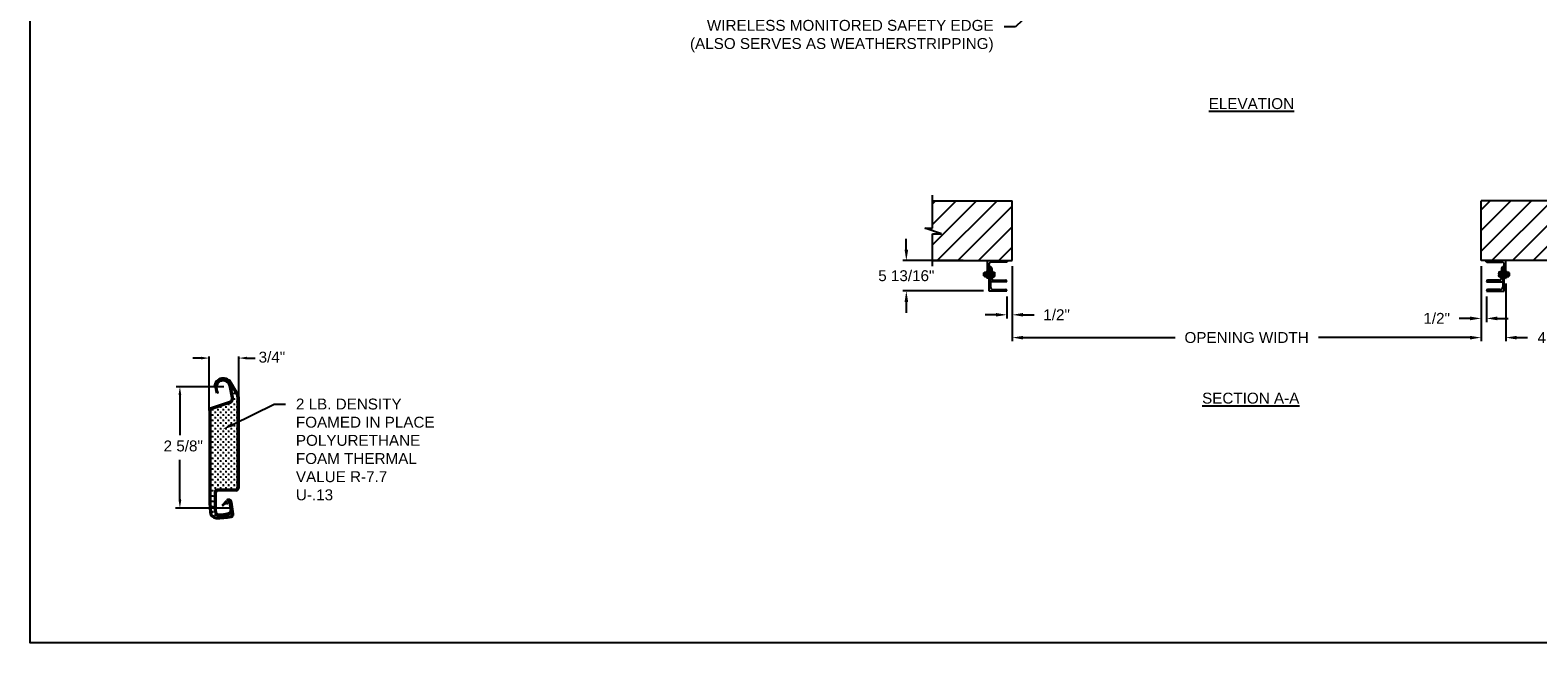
# Model space of a CAD drawing. Header units: inches. Extents: x 170 to 312, y 215 to 248.
# Tile 107 of 256: x 219 to 232, y 215 to 220. Entities that reach past the tile are written whole.
import ezdxf
from ezdxf import colors
from ezdxf.entities.mleader import LeaderData, LeaderLine
from ezdxf.math import Vec2, Vec3

# ---------------------------------------------------------------- set-up
doc = ezdxf.new("R2010")
doc.units = ezdxf.units.IN
doc.header["$LTSCALE"] = 0.25
doc.header["$MEASUREMENT"] = 0
for name, color, linetype in [('ANNOTATIONS', 1, 'Continuous'), ('DETAILS', 4, 'Continuous'), ('MOTOR LH', 7, 'Continuous')]:
    doc.layers.add(name, color=color, linetype=linetype)
doc.styles.add('ARIAL', font='arial.ttf', dxfattribs={"height": 0.09375})
doc.dimstyles.new('STANDARD$0', dxfattribs={"dimtxt": 0.09375, "dimasz": 0.09375, "dimexe": 0.03125, "dimexo": 0.046875, "dimgap": 0.09, "dimtad": 0, "dimtih": 1, "dimtoh": 1, "dimdec": 4, "dimzin": 0, "dimdsep": 46, "dimtxsty": 'ARIAL', "dimcen": 0.09, "dimadec": 0, "dimazin": 0, "dimtfac": 1, "dimtdec": 4, "dimtofl": 0, "dimtmove": 0, "dimatfit": 1, "dimfxl": 1, "dimtolj": 1, "dimtzin": 0, "dimarcsym": 0})
pattern_1 = [(45, (48.19074, -32.78357), (-0.08838835, 0.08838835), [])]

# ---------------------------------------------------------------- blocks, each defined once
blk = doc.blocks.new('*D154')
at = {"layer": 'ANNOTATIONS', "color": 0, "lineweight": -2, "transparency": 16777216}
for p, q in [((226.454, 218.141), (226.454, 218.235)), ((226.944, 218.047), (226.423, 218.047)), ((227.119, 217.786), (226.423, 217.786)), ((226.454, 217.692), (226.454, 217.598))]:
    blk.add_line(p, q, dxfattribs=at)
at = {"layer": 'ANNOTATIONS', "color": 0, "transparency": 16777216}
for points in [[(226.439, 218.141), (226.47, 218.141), (226.454, 218.047)], [(226.439, 217.692), (226.47, 217.692), (226.454, 217.786)]]:
    blk.add_solid(points, dxfattribs=at)
at = {"layer": 'defpoints', "color": 0, "transparency": 16777216}
for p in [(226.991, 218.047), (226.454, 217.786), (227.166, 217.786)]:
    blk.add_point(p, dxfattribs=at)
at = {"layer": 'ANNOTATIONS', "color": 0, "transparency": 16777216, "insert": (226.454, 217.917), "char_height": 0.09375, "attachment_point": 5, "style": 'ARIAL'}
blk.add_mtext('\\A1;5 13/16"', dxfattribs=at)
blk = doc.blocks.new('*D155')
at = {"layer": 'ANNOTATIONS', "color": 0, "lineweight": -2, "transparency": 16777216}
for p, q in [((231.399, 218.001), (231.399, 217.519)), ((231.446, 217.739), (231.446, 217.519)), ((231.305, 217.55), (231.211, 217.55)), ((231.539, 217.55), (231.633, 217.55))]:
    blk.add_line(p, q, dxfattribs=at)
at = {"layer": 'ANNOTATIONS', "color": 0, "transparency": 16777216}
for points in [[(231.305, 217.566), (231.305, 217.534), (231.399, 217.55)], [(231.539, 217.566), (231.539, 217.534), (231.446, 217.55)]]:
    blk.add_solid(points, dxfattribs=at)
at = {"layer": 'defpoints', "color": 0, "transparency": 16777216}
for p in [(231.399, 218.047), (231.446, 217.786), (231.446, 217.55)]:
    blk.add_point(p, dxfattribs=at)
at = {"layer": 'ANNOTATIONS', "color": 0, "transparency": 16777216, "insert": (231.017, 217.55), "char_height": 0.0938, "attachment_point": 5, "style": 'ARIAL'}
blk.add_mtext('\\A1;1/2"', dxfattribs=at)
blk = doc.blocks.new('*D156')
at = {"layer": 'ANNOTATIONS', "color": 0, "lineweight": -2, "transparency": 16777216}
for p, q in [((227.366, 218.001), (227.366, 217.55)), ((227.319, 217.739), (227.319, 217.55)), ((227.225, 217.581), (227.131, 217.581)), ((227.459, 217.581), (227.553, 217.581))]:
    blk.add_line(p, q, dxfattribs=at)
at = {"layer": 'ANNOTATIONS', "color": 0, "transparency": 16777216}
for points in [[(227.225, 217.597), (227.225, 217.566), (227.319, 217.581)], [(227.459, 217.597), (227.459, 217.566), (227.366, 217.581)]]:
    blk.add_solid(points, dxfattribs=at)
at = {"layer": 'defpoints', "color": 0, "transparency": 16777216}
for p in [(227.366, 218.047), (227.319, 217.786), (227.319, 217.581)]:
    blk.add_point(p, dxfattribs=at)
at = {"layer": 'ANNOTATIONS', "color": 0, "transparency": 16777216, "insert": (227.747, 217.581), "char_height": 0.0938, "attachment_point": 5, "style": 'ARIAL'}
blk.add_mtext('\\A1;1/2"', dxfattribs=at)
blk = doc.blocks.new('*D159')
at = {"layer": 'ANNOTATIONS', "color": 0, "lineweight": -2, "transparency": 16777216}
for p, q in [((231.399, 218.001), (231.399, 217.353)), ((231.611, 217.851), (231.611, 217.353)), ((231.305, 217.385), (231.211, 217.385)), ((231.705, 217.385), (231.799, 217.385))]:
    blk.add_line(p, q, dxfattribs=at)
at = {"layer": 'ANNOTATIONS', "color": 0, "transparency": 16777216}
for points in [[(231.305, 217.4), (231.305, 217.369), (231.399, 217.385)], [(231.705, 217.4), (231.705, 217.369), (231.611, 217.385)]]:
    blk.add_solid(points, dxfattribs=at)
at = {"layer": 'defpoints', "color": 0, "transparency": 16777216}
for p in [(231.399, 218.047), (231.611, 217.897), (231.611, 217.385)]:
    blk.add_point(p, dxfattribs=at)
at = {"layer": 'ANNOTATIONS', "color": 0, "transparency": 16777216, "insert": (232.054, 217.385), "char_height": 0.0938, "attachment_point": 5, "style": 'ARIAL'}
blk.add_mtext('\\A1;4 1/2"', dxfattribs=at)
blk = doc.blocks.new('*D148')
at = {"layer": 'ANNOTATIONS', "color": 0, "lineweight": -2, "transparency": 16777216}
for p, q in [((227.366, 218.001), (227.366, 217.353)), ((231.399, 218.001), (231.399, 217.353)), ((227.459, 217.385), (228.766, 217.385)), ((231.305, 217.385), (229.999, 217.385))]:
    blk.add_line(p, q, dxfattribs=at)
at = {"layer": 'ANNOTATIONS', "color": 0, "transparency": 16777216}
for points in [[(227.459, 217.4), (227.459, 217.369), (227.366, 217.385)], [(231.305, 217.4), (231.305, 217.369), (231.399, 217.385)]]:
    blk.add_solid(points, dxfattribs=at)
at = {"layer": 'defpoints', "color": 0, "transparency": 16777216}
for p in [(227.366, 218.047), (231.399, 218.047), (231.399, 217.385)]:
    blk.add_point(p, dxfattribs=at)
at = {"layer": 'ANNOTATIONS', "color": 0, "transparency": 16777216, "insert": (229.382, 217.385), "char_height": 0.09375, "attachment_point": 5, "style": 'ARIAL'}
blk.add_mtext('\\A1;OPENING WIDTH', dxfattribs=at)

msp = doc.modelspace()

# ---------------------------------------------------------------- hatches: boundary and pattern name
at = {"layer": 'MOTOR LH'}
h = msp.add_hatch(dxfattribs=at)
h.set_pattern_fill('ANSI31', color=256, style=0)
h.set_pattern_definition(pattern_1)
h.paths.add_polyline_path([(227.36553, 218.56305), (226.67803, 218.56305), (226.67803, 218.32585), (226.61392, 218.32585), (226.75599, 218.27894), (226.67803, 218.27894), (226.67803, 218.04742), (227.36553, 218.04742), (227.36553, 218.20993)])
h = msp.add_hatch(dxfattribs=at)
h.set_pattern_fill('ANSI31', color=256, style=0)
h.set_pattern_definition(pattern_1)
h.paths.add_polyline_path([(232.15046, 218.32585), (232.08636, 218.32585), (232.08636, 218.56305), (231.39886, 218.56305), (231.39886, 218.04742), (231.41703, 218.04742), (232.08636, 218.04742), (232.08636, 218.27894), (232.00839, 218.27894)])

# ---------------------------------------------------------------- linework, layer by layer
at = {"layer": 'ANNOTATIONS'}
for p, q in [((220.38632, 217.20876), (220.316, 217.20876)), ((220.45664, 216.76536), (220.45664, 217.22142)), ((220.7111, 216.87584), (220.7111, 217.22142)), ((220.78142, 217.20876), (220.85174, 217.20876)), ((220.58175, 216.96217), (220.17164, 216.96217)), ((220.20386, 216.89185), (220.20386, 216.54539)), ((220.20386, 215.98797), (220.20386, 216.33443)), ((220.62814, 215.91765), (220.16597, 215.91765))]:
    msp.add_line(p, q, dxfattribs=at)
for p in [(220.7111, 217.20876), (220.20386, 215.99215)]:
    msp.add_point(p, dxfattribs=at)
for points in [[(220.38632, 217.19704), (220.38632, 217.22048), (220.45664, 217.20876)], [(220.78142, 217.19704), (220.78142, 217.22048), (220.7111, 217.20876)], [(220.21558, 216.89185), (220.19214, 216.89185), (220.20386, 216.96217)], [(220.21558, 215.98797), (220.19214, 215.98797), (220.20386, 215.91765)]]:
    msp.add_solid(points, dxfattribs=at)
at = {"layer": 'defpoints'}
msp.add_lwpolyline([(238.38533, 214.75854), (218.91545, 214.75854), (218.91545, 227.49365), (238.38533, 227.49365)], close=True, dxfattribs=at)
at = {"layer": 'DETAILS'}
for p, q in [((220.50905, 216.96509), (220.49808, 216.96703)), ((220.522, 216.90565), (220.51185, 216.93713)), ((220.53259, 216.90909), (220.522, 216.90565)), ((220.53259, 216.90909), (220.52246, 216.94055)), ((220.65052, 216.86769), (220.63007, 216.96869)), ((220.69591, 216.88889), (220.63834, 216.9886)), ((220.66139, 216.87014), (220.64098, 216.9709)), ((220.64621, 216.97497), (220.64621, 216.96677)), ((220.7044, 216.89647), (220.64799, 216.99417)), ((220.66295, 216.93696), (220.65135, 216.93696)), ((220.65715, 216.94276), (220.65715, 216.93116)), ((220.67522, 216.90295), (220.66362, 216.90295)), ((220.66942, 216.90875), (220.66942, 216.89715)), ((220.62993, 216.83151), (220.46856, 216.77751)), ((220.63347, 216.82094), (220.47209, 216.76695)), ((220.48375, 216.7695), (220.48375, 216.75789)), ((220.53017, 216.7695), (220.53017, 216.75789)), ((220.55918, 216.7869), (220.54757, 216.7869)), ((220.55338, 216.79271), (220.55338, 216.7811)), ((220.57659, 216.7695), (220.57659, 216.75789)), ((220.6056, 216.7869), (220.59399, 216.7869)), ((220.59979, 216.79271), (220.59979, 216.7811)), ((220.6288, 216.81011), (220.6172, 216.81011)), ((220.623, 216.81591), (220.623, 216.80431)), ((220.623, 216.7695), (220.623, 216.75789)), ((220.65201, 216.7869), (220.64041, 216.7869)), ((220.64621, 216.82782), (220.64621, 216.82752)), ((220.64621, 216.79271), (220.64621, 216.7811)), ((220.65201, 216.83332), (220.65199, 216.83332)), ((220.67522, 216.85653), (220.66362, 216.85653)), ((220.67522, 216.81011), (220.66362, 216.81011)), ((220.66942, 216.86233), (220.66942, 216.85073)), ((220.66942, 216.81591), (220.66942, 216.80431)), ((220.66942, 216.7695), (220.66942, 216.75789)), ((220.69843, 216.87974), (220.68683, 216.87974)), ((220.69843, 216.83332), (220.68683, 216.83332)), ((220.69843, 216.7869), (220.68683, 216.7869)), ((220.69263, 216.88554), (220.69263, 216.87394)), ((220.69263, 216.83912), (220.69263, 216.82752)), ((220.69263, 216.79271), (220.69263, 216.7811)), ((220.7111, 216.87144), (220.7111, 216.09066)), ((220.45664, 216.76096), (220.45664, 215.96467)), ((220.46778, 216.76096), (220.46778, 215.96467)), ((220.48955, 216.76369), (220.47795, 216.76369)), ((220.48955, 216.71728), (220.47795, 216.71728)), ((220.48955, 216.67086), (220.47795, 216.67086)), ((220.48375, 216.72308), (220.48375, 216.71148)), ((220.48375, 216.67666), (220.48375, 216.66506)), ((220.51276, 216.74049), (220.50116, 216.74049)), ((220.51276, 216.69407), (220.50116, 216.69407)), ((220.51276, 216.64765), (220.50116, 216.64765)), ((220.50696, 216.74629), (220.50696, 216.73468)), ((220.50696, 216.69987), (220.50696, 216.68827)), ((220.50696, 216.65345), (220.50696, 216.64185)), ((220.53597, 216.76369), (220.52437, 216.76369)), ((220.53597, 216.71728), (220.52437, 216.71728)), ((220.53597, 216.67086), (220.52437, 216.67086)), ((220.53017, 216.72308), (220.53017, 216.71148)), ((220.53017, 216.67666), (220.53017, 216.66506)), ((220.55918, 216.74049), (220.54757, 216.74049)), ((220.55918, 216.69407), (220.54757, 216.69407)), ((220.55918, 216.64765), (220.54757, 216.64765)), ((220.55338, 216.74629), (220.55338, 216.73468)), ((220.55338, 216.69987), (220.55338, 216.68827)), ((220.55338, 216.65345), (220.55338, 216.64185)), ((220.58239, 216.76369), (220.57078, 216.76369)), ((220.58239, 216.71728), (220.57078, 216.71728)), ((220.58239, 216.67086), (220.57078, 216.67086)), ((220.57659, 216.72308), (220.57659, 216.71148)), ((220.57659, 216.67666), (220.57659, 216.66506)), ((220.6056, 216.74049), (220.59399, 216.74049)), ((220.6056, 216.69407), (220.59399, 216.69407)), ((220.6056, 216.64765), (220.59399, 216.64765)), ((220.59979, 216.74629), (220.59979, 216.73468)), ((220.59979, 216.69987), (220.59979, 216.68827)), ((220.59979, 216.65345), (220.59979, 216.64185)), ((220.6288, 216.76369), (220.6172, 216.76369)), ((220.6288, 216.71728), (220.6172, 216.71728)), ((220.6288, 216.67086), (220.6172, 216.67086)), ((220.623, 216.72308), (220.623, 216.71148)), ((220.623, 216.67666), (220.623, 216.66506)), ((220.65201, 216.74049), (220.64041, 216.74049)), ((220.65201, 216.69407), (220.64041, 216.69407)), ((220.65201, 216.64765), (220.64041, 216.64765)), ((220.64621, 216.74629), (220.64621, 216.73468)), ((220.64621, 216.69987), (220.64621, 216.68827)), ((220.64621, 216.65345), (220.64621, 216.64185)), ((220.67522, 216.76369), (220.66362, 216.76369)), ((220.67522, 216.71728), (220.66362, 216.71728)), ((220.67522, 216.67086), (220.66362, 216.67086)), ((220.66942, 216.72308), (220.66942, 216.71148)), ((220.66942, 216.67666), (220.66942, 216.66506)), ((220.69843, 216.74049), (220.68683, 216.74049)), ((220.69843, 216.69407), (220.68683, 216.69407)), ((220.69843, 216.64765), (220.68683, 216.64765)), ((220.69263, 216.74629), (220.69263, 216.73468)), ((220.69263, 216.69987), (220.69263, 216.68827)), ((220.69263, 216.65345), (220.69263, 216.64185)), ((220.48955, 216.62444), (220.47795, 216.62444)), ((220.48955, 216.57802), (220.47795, 216.57802)), ((220.48955, 216.53161), (220.47795, 216.53161)), ((220.48375, 216.63024), (220.48375, 216.61864)), ((220.48375, 216.58383), (220.48375, 216.57222)), ((220.48375, 216.53741), (220.48375, 216.52581)), ((220.51276, 216.60123), (220.50116, 216.60123)), ((220.51276, 216.55482), (220.50116, 216.55482)), ((220.51276, 216.5084), (220.50116, 216.5084)), ((220.50696, 216.60704), (220.50696, 216.59543)), ((220.50696, 216.56062), (220.50696, 216.54901)), ((220.50696, 216.5142), (220.50696, 216.5026)), ((220.53597, 216.62444), (220.52437, 216.62444)), ((220.53597, 216.57802), (220.52437, 216.57802)), ((220.53597, 216.53161), (220.52437, 216.53161)), ((220.53017, 216.63024), (220.53017, 216.61864)), ((220.53017, 216.58383), (220.53017, 216.57222)), ((220.53017, 216.53741), (220.53017, 216.52581)), ((220.55918, 216.60123), (220.54757, 216.60123)), ((220.55918, 216.55482), (220.54757, 216.55482)), ((220.55918, 216.5084), (220.54757, 216.5084)), ((220.55338, 216.60704), (220.55338, 216.59543)), ((220.55338, 216.56062), (220.55338, 216.54901)), ((220.55338, 216.5142), (220.55338, 216.5026)), ((220.58239, 216.62444), (220.57078, 216.62444)), ((220.58239, 216.57802), (220.57078, 216.57802)), ((220.58239, 216.53161), (220.57078, 216.53161)), ((220.57659, 216.63024), (220.57659, 216.61864)), ((220.57659, 216.58383), (220.57659, 216.57222)), ((220.57659, 216.53741), (220.57659, 216.52581)), ((220.6056, 216.60123), (220.59399, 216.60123)), ((220.6056, 216.55482), (220.59399, 216.55482)), ((220.6056, 216.5084), (220.59399, 216.5084)), ((220.59979, 216.60704), (220.59979, 216.59543)), ((220.59979, 216.56062), (220.59979, 216.54901)), ((220.59979, 216.5142), (220.59979, 216.5026)), ((220.6288, 216.62444), (220.6172, 216.62444)), ((220.6288, 216.57802), (220.6172, 216.57802)), ((220.6288, 216.53161), (220.6172, 216.53161)), ((220.623, 216.63024), (220.623, 216.61864)), ((220.623, 216.58383), (220.623, 216.57222)), ((220.623, 216.53741), (220.623, 216.52581)), ((220.65201, 216.60123), (220.64041, 216.60123)), ((220.65201, 216.55482), (220.64041, 216.55482)), ((220.65201, 216.5084), (220.64041, 216.5084)), ((220.64621, 216.60704), (220.64621, 216.59543)), ((220.64621, 216.56062), (220.64621, 216.54901)), ((220.64621, 216.5142), (220.64621, 216.5026)), ((220.67522, 216.62444), (220.66362, 216.62444)), ((220.67522, 216.57802), (220.66362, 216.57802)), ((220.67522, 216.53161), (220.66362, 216.53161)), ((220.66942, 216.63024), (220.66942, 216.61864)), ((220.66942, 216.58383), (220.66942, 216.57222)), ((220.66942, 216.53741), (220.66942, 216.52581)), ((220.69843, 216.60123), (220.68683, 216.60123)), ((220.69843, 216.55482), (220.68683, 216.55482)), ((220.69843, 216.5084), (220.68683, 216.5084)), ((220.69263, 216.60704), (220.69263, 216.59543)), ((220.69263, 216.56062), (220.69263, 216.54901)), ((220.69263, 216.5142), (220.69263, 216.5026)), ((220.48955, 216.48519), (220.47795, 216.48519)), ((220.48955, 216.43877), (220.47795, 216.43877)), ((220.48955, 216.39235), (220.47795, 216.39235)), ((220.48375, 216.49099), (220.48375, 216.47939)), ((220.48375, 216.44457), (220.48375, 216.43297)), ((220.48375, 216.39816), (220.48375, 216.38655)), ((220.51276, 216.46198), (220.50116, 216.46198)), ((220.51276, 216.41556), (220.50116, 216.41556)), ((220.50696, 216.46778), (220.50696, 216.45618)), ((220.50696, 216.42137), (220.50696, 216.40976)), ((220.53597, 216.48519), (220.52437, 216.48519)), ((220.53597, 216.43877), (220.52437, 216.43877)), ((220.53597, 216.39235), (220.52437, 216.39235)), ((220.53017, 216.49099), (220.53017, 216.47939)), ((220.53017, 216.44457), (220.53017, 216.43297)), ((220.53017, 216.39816), (220.53017, 216.38655)), ((220.55918, 216.46198), (220.54757, 216.46198)), ((220.55918, 216.41556), (220.54757, 216.41556)), ((220.55338, 216.46778), (220.55338, 216.45618)), ((220.55338, 216.42137), (220.55338, 216.40976)), ((220.58239, 216.48519), (220.57078, 216.48519)), ((220.58239, 216.43877), (220.57078, 216.43877)), ((220.58239, 216.39235), (220.57078, 216.39235)), ((220.57659, 216.49099), (220.57659, 216.47939)), ((220.57659, 216.44457), (220.57659, 216.43297)), ((220.57659, 216.39816), (220.57659, 216.38655)), ((220.6056, 216.46198), (220.59399, 216.46198)), ((220.6056, 216.41556), (220.59399, 216.41556)), ((220.59979, 216.46778), (220.59979, 216.45618)), ((220.59979, 216.42137), (220.59979, 216.40976)), ((220.6288, 216.48519), (220.6172, 216.48519)), ((220.6288, 216.43877), (220.6172, 216.43877)), ((220.6288, 216.39235), (220.6172, 216.39235)), ((220.623, 216.49099), (220.623, 216.47939)), ((220.623, 216.44457), (220.623, 216.43297)), ((220.623, 216.39816), (220.623, 216.38655)), ((220.65201, 216.46198), (220.64041, 216.46198)), ((220.65201, 216.41556), (220.64041, 216.41556)), ((220.64621, 216.46778), (220.64621, 216.45618)), ((220.64621, 216.42137), (220.64621, 216.40976)), ((220.67522, 216.48519), (220.66362, 216.48519)), ((220.67522, 216.43877), (220.66362, 216.43877)), ((220.67522, 216.39235), (220.66362, 216.39235)), ((220.66942, 216.49099), (220.66942, 216.47939)), ((220.66942, 216.44457), (220.66942, 216.43297)), ((220.66942, 216.39816), (220.66942, 216.38655)), ((220.69843, 216.46198), (220.68683, 216.46198)), ((220.69843, 216.41556), (220.68683, 216.41556)), ((220.69263, 216.46778), (220.69263, 216.45618)), ((220.69263, 216.42137), (220.69263, 216.40976)), ((220.48955, 216.34594), (220.47795, 216.34594)), ((220.48955, 216.29952), (220.47795, 216.29952)), ((220.48955, 216.2531), (220.47795, 216.2531)), ((220.48375, 216.35174), (220.48375, 216.34014)), ((220.48375, 216.30532), (220.48375, 216.29372)), ((220.48375, 216.2589), (220.48375, 216.2473)), ((220.51276, 216.36915), (220.50116, 216.36915)), ((220.51276, 216.32273), (220.50116, 216.32273)), ((220.51276, 216.27631), (220.50116, 216.27631)), ((220.50696, 216.37495), (220.50696, 216.36334)), ((220.50696, 216.32853), (220.50696, 216.31693)), ((220.50696, 216.28211), (220.50696, 216.27051)), ((220.53597, 216.34594), (220.52437, 216.34594)), ((220.53597, 216.29952), (220.52437, 216.29952)), ((220.53597, 216.2531), (220.52437, 216.2531)), ((220.53017, 216.35174), (220.53017, 216.34014)), ((220.53017, 216.30532), (220.53017, 216.29372)), ((220.53017, 216.2589), (220.53017, 216.2473)), ((220.55918, 216.36915), (220.54757, 216.36915)), ((220.55918, 216.32273), (220.54757, 216.32273)), ((220.55918, 216.27631), (220.54757, 216.27631)), ((220.55338, 216.37495), (220.55338, 216.36334)), ((220.55338, 216.32853), (220.55338, 216.31693)), ((220.55338, 216.28211), (220.55338, 216.27051)), ((220.58239, 216.34594), (220.57078, 216.34594)), ((220.58239, 216.29952), (220.57078, 216.29952)), ((220.58239, 216.2531), (220.57078, 216.2531)), ((220.57659, 216.35174), (220.57659, 216.34014)), ((220.57659, 216.30532), (220.57659, 216.29372)), ((220.57659, 216.2589), (220.57659, 216.2473)), ((220.6056, 216.36915), (220.59399, 216.36915)), ((220.6056, 216.32273), (220.59399, 216.32273)), ((220.6056, 216.27631), (220.59399, 216.27631)), ((220.59979, 216.37495), (220.59979, 216.36334)), ((220.59979, 216.32853), (220.59979, 216.31693)), ((220.59979, 216.28211), (220.59979, 216.27051)), ((220.6288, 216.34594), (220.6172, 216.34594)), ((220.6288, 216.29952), (220.6172, 216.29952)), ((220.6288, 216.2531), (220.6172, 216.2531)), ((220.623, 216.35174), (220.623, 216.34014)), ((220.623, 216.30532), (220.623, 216.29372)), ((220.623, 216.2589), (220.623, 216.2473)), ((220.65201, 216.36915), (220.64041, 216.36915)), ((220.65201, 216.32273), (220.64041, 216.32273)), ((220.65201, 216.27631), (220.64041, 216.27631)), ((220.64621, 216.37495), (220.64621, 216.36334)), ((220.64621, 216.32853), (220.64621, 216.31693)), ((220.64621, 216.28211), (220.64621, 216.27051)), ((220.67522, 216.34594), (220.66362, 216.34594)), ((220.67522, 216.29952), (220.66362, 216.29952)), ((220.67522, 216.2531), (220.66362, 216.2531)), ((220.66942, 216.35174), (220.66942, 216.34014)), ((220.66942, 216.30532), (220.66942, 216.29372)), ((220.66942, 216.2589), (220.66942, 216.2473)), ((220.69843, 216.36915), (220.68683, 216.36915)), ((220.69843, 216.32273), (220.68683, 216.32273)), ((220.69843, 216.27631), (220.68683, 216.27631)), ((220.69263, 216.37495), (220.69263, 216.36334)), ((220.69263, 216.32853), (220.69263, 216.31693)), ((220.69263, 216.28211), (220.69263, 216.27051)), ((220.48955, 216.20668), (220.47795, 216.20668)), ((220.48955, 216.16027), (220.47795, 216.16027)), ((220.48375, 216.21249), (220.48375, 216.20088)), ((220.48375, 216.16607), (220.48375, 216.15447)), ((220.48375, 216.11965), (220.48375, 216.10805)), ((220.51276, 216.22989), (220.50116, 216.22989)), ((220.51276, 216.18348), (220.50116, 216.18348)), ((220.51276, 216.13706), (220.50116, 216.13706)), ((220.50696, 216.2357), (220.50696, 216.22409)), ((220.50696, 216.18928), (220.50696, 216.17767)), ((220.50696, 216.14286), (220.50696, 216.13126)), ((220.53597, 216.20668), (220.52437, 216.20668)), ((220.53597, 216.16027), (220.52437, 216.16027)), ((220.53017, 216.21249), (220.53017, 216.20088)), ((220.53017, 216.16607), (220.53017, 216.15447)), ((220.53017, 216.11965), (220.53017, 216.10805)), ((220.55918, 216.22989), (220.54757, 216.22989)), ((220.55918, 216.18348), (220.54757, 216.18348)), ((220.55918, 216.13706), (220.54757, 216.13706)), ((220.55338, 216.2357), (220.55338, 216.22409)), ((220.55338, 216.18928), (220.55338, 216.17767)), ((220.55338, 216.14286), (220.55338, 216.13126)), ((220.58239, 216.20668), (220.57078, 216.20668)), ((220.58239, 216.16027), (220.57078, 216.16027)), ((220.57659, 216.21249), (220.57659, 216.20088)), ((220.57659, 216.16607), (220.57659, 216.15447)), ((220.57659, 216.11965), (220.57659, 216.10805)), ((220.6056, 216.22989), (220.59399, 216.22989)), ((220.6056, 216.18348), (220.59399, 216.18348)), ((220.6056, 216.13706), (220.59399, 216.13706)), ((220.59979, 216.2357), (220.59979, 216.22409)), ((220.59979, 216.18928), (220.59979, 216.17767)), ((220.59979, 216.14286), (220.59979, 216.13126)), ((220.6288, 216.20668), (220.6172, 216.20668)), ((220.6288, 216.16027), (220.6172, 216.16027)), ((220.623, 216.21249), (220.623, 216.20088)), ((220.623, 216.16607), (220.623, 216.15447)), ((220.623, 216.11965), (220.623, 216.10805)), ((220.65201, 216.22989), (220.64041, 216.22989)), ((220.65201, 216.18348), (220.64041, 216.18348)), ((220.65201, 216.13706), (220.64041, 216.13706)), ((220.64621, 216.2357), (220.64621, 216.22409)), ((220.64621, 216.18928), (220.64621, 216.17767)), ((220.64621, 216.14286), (220.64621, 216.13126)), ((220.67522, 216.20668), (220.66362, 216.20668)), ((220.67522, 216.16027), (220.66362, 216.16027)), ((220.66942, 216.21249), (220.66942, 216.20088)), ((220.66942, 216.16607), (220.66942, 216.15447)), ((220.66942, 216.11965), (220.66942, 216.10805)), ((220.69843, 216.22989), (220.68683, 216.22989)), ((220.69843, 216.18348), (220.68683, 216.18348)), ((220.69843, 216.13706), (220.68683, 216.13706)), ((220.69263, 216.2357), (220.69263, 216.22409)), ((220.69263, 216.18928), (220.69263, 216.17767)), ((220.69263, 216.14286), (220.69263, 216.13126)), ((220.48955, 216.11385), (220.47795, 216.11385)), ((220.48955, 216.06743), (220.47795, 216.06743)), ((220.48955, 216.02101), (220.47795, 216.02101)), ((220.48375, 216.07323), (220.48375, 216.06163)), ((220.48375, 216.02682), (220.48375, 216.01521)), ((220.51276, 216.09064), (220.50116, 216.09064)), ((220.50342, 216.04422), (220.50116, 216.04422)), ((220.50342, 215.99781), (220.50116, 215.99781)), ((220.50342, 215.88828), (220.50342, 216.05493)), ((220.50696, 216.09644), (220.50696, 216.08484)), ((220.51448, 215.88828), (220.51448, 216.05493)), ((220.53597, 216.11385), (220.52437, 216.11385)), ((220.68771, 216.06726), (220.52681, 216.06726)), ((220.55918, 216.09064), (220.54757, 216.09064)), ((220.55338, 216.09644), (220.55338, 216.08484)), ((220.58239, 216.11385), (220.57078, 216.11385)), ((220.6056, 216.09064), (220.59399, 216.09064)), ((220.59979, 216.09644), (220.59979, 216.08484)), ((220.6288, 216.11385), (220.6172, 216.11385)), ((220.65201, 216.09064), (220.64041, 216.09064)), ((220.64621, 216.09644), (220.64621, 216.08484)), ((220.67522, 216.11385), (220.66362, 216.11385)), ((220.69843, 216.09064), (220.68683, 216.09064)), ((220.69263, 216.09644), (220.69263, 216.08484)), ((220.45664, 215.96467), (220.46252, 215.88062)), ((220.46778, 215.96467), (220.47346, 215.88146)), ((220.48955, 215.9746), (220.47795, 215.9746)), ((220.48955, 215.92818), (220.47795, 215.92818)), ((220.48955, 215.88176), (220.47795, 215.88176)), ((220.48375, 215.9804), (220.48375, 215.9688)), ((220.48375, 215.93398), (220.48375, 215.92238)), ((220.48375, 215.88756), (220.48375, 215.87596)), ((220.50342, 215.95139), (220.50116, 215.95139)), ((220.50342, 215.90497), (220.50116, 215.90497)), ((220.51276, 215.85855), (220.50116, 215.85855)), ((220.50696, 215.86436), (220.50696, 215.85275)), ((220.56619, 215.94425), (220.60389, 215.98367)), ((220.56619, 215.94425), (220.5742, 215.93651)), ((220.5742, 215.93651), (220.61194, 215.97597)), ((220.60352, 215.95117), (220.5953, 215.95857)), ((220.60352, 215.95117), (220.61662, 215.96557)), ((220.62206, 215.86073), (220.61045, 215.86073)), ((220.61625, 215.86395), (220.61625, 215.85493)), ((220.62855, 215.96361), (220.63826, 215.90318)), ((220.65379, 215.86577), (220.63993, 215.96689)), ((220.65201, 215.85855), (220.64041, 215.85855)), ((220.64621, 215.86436), (220.64621, 215.85275)), ((220.66482, 215.86728), (220.65097, 215.9684)), ((220.54274, 215.84766), (220.53113, 215.84766)), ((220.53693, 215.85346), (220.53693, 215.84185)), ((220.59015, 215.85038), (220.57855, 215.85038)), ((220.58435, 215.85564), (220.58435, 215.84403))]:
    msp.add_line(p, q, dxfattribs=at)
msp.add_lwpolyline([(220.6877, 216.07833, 0.41421356), (220.70003, 216.09066), (220.70003, 216.87144, 0.14681754), (220.69359, 216.89291)], format="xyb", dxfattribs=at)
msp.add_lwpolyline([(220.68781, 216.07833), (220.52681, 216.07833)], dxfattribs=at)
for centre, radius, start, end in [((220.57735, 216.95673), 0.07994, 27.923895, 172.600748), ((220.57547, 216.95764), 0.06684, 11.446797, 197.861693), ((220.57547, 216.95764), 0.0557, 11.448149, 197.861636), ((220.58188, 216.95837), 0.06405, 28.159066, 73.464339), ((220.66104, 216.87144), 0.05006, 0, 30), ((220.4741, 216.76096), 0.01745, 108.5, 180), ((220.4741, 216.76096), 0.00631, 108.5, 180), ((220.62003, 216.86109), 0.03119, 288.5, 12.213386), ((220.62003, 216.86109), 0.04233, 288.5, 12.346924), ((220.52681, 216.05493), 0.02339, 90, 180), ((220.52681, 216.05493), 0.01233, 90, 180), ((220.62375, 215.96467), 0.02748, 7.800797, 136.276056), ((220.68771, 216.09066), 0.02339, 270, 0), ((220.51754, 215.88446), 0.05516, 183.998051, 268.538483), ((220.51754, 215.88446), 0.04419, 183.899589, 263.295862), ((220.53832, 215.88828), 0.03491, 180, 270), ((220.53832, 215.88828), 0.02384, 180, 274.875706), ((220.52236, 216.26333), 0.39921, 272.292314, 284.256135), ((220.52236, 216.26339), 0.41033, 272.230173, 284.658191), ((220.62375, 215.96467), 0.01634, 7.800797, 136.27592), ((220.62225, 215.96254), 0.00639, 8.647463, 151.69591), ((220.61482, 215.89942), 0.02374, 284.256135, 9.13037), ((220.61482, 215.89942), 0.03491, 289.01232, 355.006351), ((220.6412, 215.86404), 0.01271, 281.452665, 7.807511), ((220.6412, 215.86404), 0.02385, 281.452665, 7.812043), ((220.53091, 216.40842), 0.56815, 268.131289, 281.452665), ((220.53091, 216.40842), 0.57929, 268.538483, 281.452665)]:
    msp.add_arc(centre, radius, start, end, dxfattribs=at)
for p in [(220.57735, 217.03668), (220.7111, 216.87144), (220.45664, 216.76096), (220.62375, 215.99215)]:
    msp.add_point(p, dxfattribs=at)
at = {"layer": 'MOTOR LH'}
for p, q in [((226.67803, 218.32585), (226.67803, 218.60992)), ((226.67803, 218.56305), (227.36553, 218.56305)), ((227.36553, 218.04742), (227.36553, 218.56305)), ((231.39886, 218.04742), (231.39886, 218.56305)), ((232.08636, 218.56305), (231.39886, 218.56305)), ((226.75599, 218.27894), (226.61392, 218.32585)), ((226.61392, 218.32585), (226.67803, 218.32585)), ((226.67803, 218.00055), (226.67803, 218.27894)), ((226.67803, 218.27894), (226.75599, 218.27894)), ((226.67803, 218.04742), (227.36553, 218.04742)), ((227.12053, 217.93969), (227.12201, 217.94117)), ((227.12053, 217.91766), (227.12053, 217.93969)), ((227.12201, 217.94117), (227.12563, 217.94117)), ((227.12201, 217.91617), (227.12201, 217.94117)), ((227.12563, 217.94742), (227.14803, 217.94742)), ((227.12563, 217.90992), (227.12563, 217.94742)), ((227.14803, 217.95992), (227.15303, 217.95992)), ((227.14803, 217.95992), (227.14803, 217.89742)), ((227.15303, 217.89742), (227.15303, 218.04742)), ((227.16553, 217.78574), (227.16553, 218.01617)), ((227.16553, 218.00055), (227.16554, 218.00055)), ((227.17803, 217.99117), (227.17804, 217.99117)), ((227.17803, 217.99117), (227.17803, 217.82011)), ((227.31554, 218.03492), (227.18428, 218.03492)), ((227.19053, 217.97868), (227.19053, 217.8943)), ((227.19053, 217.95992), (227.19553, 217.95992)), ((227.19053, 217.94868), (227.21, 217.94868)), ((227.19553, 217.94868), (227.19553, 217.95992)), ((227.19918, 217.94742), (227.19918, 217.91009)), ((227.21168, 217.94742), (227.21168, 217.91009)), ((232.08636, 218.04742), (231.39886, 218.04742)), ((231.44885, 218.03492), (231.58011, 218.03492)), ((231.55271, 217.94742), (231.55271, 217.91009)), ((231.57386, 217.94868), (231.55438, 217.94868)), ((231.56521, 217.94742), (231.56521, 217.91009)), ((231.57386, 217.95992), (231.56886, 217.95992)), ((231.56886, 217.94868), (231.56886, 217.95992)), ((231.57386, 217.97868), (231.57386, 217.8943)), ((231.58636, 217.99117), (231.58635, 217.99117)), ((231.58636, 217.99117), (231.58636, 217.82011)), ((231.59886, 218.00055), (231.59885, 218.00055)), ((231.59886, 217.78574), (231.59886, 218.01617)), ((231.61136, 217.89742), (231.61136, 218.04742)), ((231.61636, 217.95992), (231.61136, 217.95992)), ((231.61636, 217.95992), (231.61636, 217.89742)), ((231.61636, 217.94742), (231.63876, 217.94742)), ((231.63876, 217.90992), (231.63876, 217.94742)), ((231.64237, 217.94117), (231.63876, 217.94117)), ((231.64386, 217.93969), (231.64237, 217.94117)), ((231.64237, 217.91617), (231.64237, 217.94117)), ((231.64386, 217.91766), (231.64386, 217.93969)), ((227.12201, 217.91617), (227.12053, 217.91766)), ((227.12563, 217.91617), (227.12201, 217.91617)), ((227.12563, 217.90992), (227.14803, 217.90992)), ((227.14553, 217.92867), (227.12813, 217.92867)), ((227.15303, 217.89742), (227.14803, 217.89742)), ((227.16552, 217.89742), (227.16553, 217.89742)), ((227.31865, 217.86617), (227.17803, 217.86617)), ((227.19053, 217.93152), (227.1975, 217.93152)), ((227.19053, 217.91151), (227.1975, 217.91151)), ((227.19053, 217.90866), (227.21, 217.90866)), ((227.19553, 217.89742), (227.19053, 217.89742)), ((227.19553, 217.89742), (227.19553, 217.90866)), ((227.19918, 217.93152), (227.21, 217.93152)), ((227.19918, 217.91151), (227.21, 217.91151)), ((227.20615, 217.87867), (227.30616, 217.87867)), ((227.31865, 217.86618), (227.31865, 217.86617)), ((231.44573, 217.86618), (231.44573, 217.86617)), ((231.44573, 217.86617), (231.58636, 217.86617)), ((231.55823, 217.87867), (231.45822, 217.87867)), ((231.56521, 217.93152), (231.55438, 217.93152)), ((231.56521, 217.91151), (231.55438, 217.91151)), ((231.57386, 217.90866), (231.55438, 217.90866)), ((231.57386, 217.93152), (231.56688, 217.93152)), ((231.57386, 217.91151), (231.56688, 217.91151)), ((231.56886, 217.89742), (231.56886, 217.90866)), ((231.56886, 217.89742), (231.57386, 217.89742)), ((231.59887, 217.89742), (231.59886, 217.89742)), ((231.61136, 217.89742), (231.61636, 217.89742)), ((231.61636, 217.90992), (231.63876, 217.90992)), ((231.61886, 217.92867), (231.63626, 217.92867)), ((231.63876, 217.91617), (231.64237, 217.91617)), ((231.64237, 217.91617), (231.64386, 217.91766)), ((227.31865, 217.78574), (227.16553, 217.78574)), ((227.1999, 217.79824), (227.30616, 217.79824)), ((227.31865, 217.78575), (227.31865, 217.78574)), ((231.44573, 217.78575), (231.44573, 217.78574)), ((231.44573, 217.78574), (231.59886, 217.78574)), ((231.56448, 217.79824), (231.45822, 217.79824))]:
    msp.add_line(p, q, dxfattribs=at)
at = {"layer": 'MOTOR LH', "flags": 128}
for points in [[(227.1975, 217.94868), (227.19872, 217.94799), (227.19918, 217.94726)], [(227.1975, 217.93152), (227.19872, 217.93572), (227.19918, 217.9401)], [(227.21, 217.94868), (227.21122, 217.94799), (227.21168, 217.94726)], [(227.21, 217.93152), (227.21122, 217.93572), (227.21168, 217.9401)], [(231.55438, 217.94868), (231.55317, 217.94799), (231.55271, 217.94726)], [(231.55438, 217.93152), (231.55317, 217.93572), (231.55271, 217.9401)], [(231.56688, 217.94868), (231.56567, 217.94799), (231.56521, 217.94726)], [(231.56688, 217.93152), (231.56567, 217.93572), (231.56521, 217.9401)], [(227.19918, 217.92151), (227.19814, 217.92927), (227.1975, 217.93152)], [(227.1975, 217.91151), (227.19906, 217.91902), (227.19918, 217.92151)], [(227.1975, 217.90866), (227.19872, 217.90936), (227.19918, 217.91009)], [(227.21168, 217.92151), (227.21064, 217.92927), (227.21, 217.93152)], [(227.21, 217.91151), (227.21156, 217.91902), (227.21168, 217.92151)], [(227.21, 217.90866), (227.21122, 217.90936), (227.21168, 217.91009)], [(231.55271, 217.92151), (231.55374, 217.92927), (231.55438, 217.93152)], [(231.55438, 217.91151), (231.55282, 217.91902), (231.55271, 217.92151)], [(231.55438, 217.90866), (231.55317, 217.90936), (231.55271, 217.91009)], [(231.56521, 217.92151), (231.56624, 217.92927), (231.56688, 217.93152)], [(231.56688, 217.91151), (231.56532, 217.91902), (231.56521, 217.92151)], [(231.56688, 217.90866), (231.56567, 217.90936), (231.56521, 217.91009)]]:
    msp.add_lwpolyline(points, dxfattribs=at)
at = {"layer": 'MOTOR LH'}
for centre, radius, start, end in [((227.14864, 217.93693), 0.02304, 152.913174, 177.22408), ((227.14449, 217.93806), 0.01886, 180.027798, 209.834947), ((227.12501, 217.93693), 0.02304, 2.77592, 27.086826), ((227.12916, 217.93806), 0.01886, 330.165053, 359.972202), ((227.18428, 218.01617), 0.01875, 90, 180), ((227.16554, 217.98806), 0.01249, 0, 90), ((227.17804, 217.97868), 0.01249, 0, 90), ((227.17416, 217.93968), 0.02502, 0.97621, 21.106816), ((227.18666, 217.93968), 0.02502, 0.97631, 21.106527), ((227.31554, 218.04741), 0.01249, 270, 0), ((231.44885, 218.04741), 0.01249, 180, 270), ((231.57772, 217.93968), 0.02502, 158.893473, 179.02369), ((231.59022, 217.93968), 0.02502, 158.893184, 179.02379), ((231.58635, 217.97868), 0.01249, 90, 180), ((231.58011, 218.01617), 0.01875, 0, 90), ((231.59885, 217.98806), 0.01249, 90, 180), ((231.63937, 217.93693), 0.02304, 152.913174, 177.22408), ((231.63522, 217.93806), 0.01886, 180.027798, 209.834947), ((231.61575, 217.93693), 0.02304, 2.77592, 27.086826), ((231.6199, 217.93806), 0.01886, 330.165053, 359.972202), ((227.14864, 217.91818), 0.02304, 152.913175, 177.224058), ((227.14449, 217.91931), 0.01886, 180.027798, 209.834947), ((227.12501, 217.91818), 0.02304, 2.775942, 27.086825), ((227.12916, 217.91931), 0.01886, 330.165053, 359.972202), ((227.15304, 217.90991), 0.01249, 270, 0), ((227.1999, 217.82011), 0.02188, 180, 270), ((227.20615, 217.8943), 0.01562, 180, 270), ((227.19694, 217.90915), 0.00243, 22.723879, 76.579246), ((227.20944, 217.90915), 0.00243, 22.723939, 76.57869), ((227.30616, 217.86618), 0.01249, 0, 90), ((231.45822, 217.86618), 0.01249, 90, 180), ((231.55495, 217.90915), 0.00243, 103.42131, 157.276061), ((231.55823, 217.8943), 0.01562, 270, 0), ((231.56448, 217.82011), 0.02188, 270, 0), ((231.56745, 217.90915), 0.00243, 103.420754, 157.276121), ((231.61135, 217.90991), 0.01249, 180, 270), ((231.63937, 217.91818), 0.02304, 152.913175, 177.224058), ((231.63522, 217.91931), 0.01886, 180.027798, 209.834947), ((231.61575, 217.91818), 0.02304, 2.775942, 27.086825), ((231.6199, 217.91931), 0.01886, 330.165053, 359.972202), ((227.30616, 217.78575), 0.01249, 0, 90), ((231.45822, 217.78575), 0.01249, 90, 180)]:
    msp.add_arc(centre, radius, start, end, dxfattribs=at)

# ---------------------------------------------------------------- texts
at = {"layer": 'ANNOTATIONS', "style": 'ARIAL'}
for s, p in [('3/4"', (220.88114, 217.17024)), ('2 5/8"', (220.06369, 216.40588))]:
    msp.add_text(s, height=0.09375, dxfattribs=at).set_placement(p)
at = {"layer": 'ANNOTATIONS', "char_height": 0.09375, "attachment_point": 2, "style": 'ARIAL'}
for s, insert, width in [('{\\LELEVATION}', (229.42308, 219.44522), 3.0834986), ('{\\LSECTION A-A}', (229.41718, 216.91103), 1.3823677)]:
    msp.add_mtext(s, dxfattribs=dict(at, insert=insert, width=width))

# ---------------------------------------------------------------- dimensions: what is measured, and where the dimension line sits
at = {"layer": 'ANNOTATIONS'}
for base, p1, p2, angle, text, picture, middle in [((226.45418, 217.78574), (226.99053, 218.04741), (227.16553, 217.78574), 90, '5 13/16"', '*D154', (226.45418, 217.91658)), ((227.31865, 217.58132), (227.36553, 218.04742), (227.31865, 217.78574), 180, '1/2"', '*D156', (227.7471, 217.58132))]:
    dim = msp.add_linear_dim(base=base, p1=p1, p2=p2, angle=angle, text=text, dimstyle='STANDARD$0', dxfattribs=at)
    dim.commit()
    dim.dimension.update_dxf_attribs({"geometry": picture, "text_midpoint": middle, "dimtype": 160})
dim = msp.add_aligned_dim(p1=(227.36553, 218.04742), p2=(231.39886, 218.04742), distance=-0.6628, text='OPENING WIDTH', dimstyle='STANDARD$0', dxfattribs=at)
dim.commit()
dim.dimension.update_dxf_attribs({"geometry": '*D148', "text_midpoint": (229.38219, 217.38462)})
for base, p2, text, picture, middle in [((231.44573, 217.55007), (231.44573, 217.78574), '1/2"', '*D155', (231.01728, 217.55007)), ((231.61136, 217.38462), (231.61136, 217.89742), '4 1/2"', '*D159', (232.05385, 217.38462))]:
    dim = msp.add_linear_dim(base=base, p1=(231.39886, 218.04742), p2=p2, text=text, dimstyle='STANDARD$0', dxfattribs=at)
    dim.commit()
    dim.dimension.update_dxf_attribs({"geometry": picture, "text_midpoint": middle, "dimtype": 160})

# ---------------------------------------------------------------- leaders
ml = msp.add_multileader_mtext('Standard', dxfattribs=at)
ml.set_content('WIRELESS MONITORED SAFETY EDGE \\P (ALSO SERVES AS WEATHERSTRIPPING)', color=256, style='ARIAL')
ml.set_leader_properties()
ml.build(insert=Vec2(0, 0))
ml.multileader.update_dxf_attribs({"dogleg_length": 0.36, "arrow_head_size": 0.09375})
ctx = ml.context
ctx.base_point, ctx.char_height, ctx.arrow_head_size, ctx.landing_gap_size, ctx.plane_origin = Vec3(224.47076, 220.0578), 0.09375, 0.09375, 0.09, Vec3(228.08004, 219.62457)
ctx.text_align_type = 2
notes = []
notes.append((ctx, [(0, (1, 1, 0), (227.39296, 220.0578), (-1, 0), 0.09796, [(0, [(227.77713, 220.42387)], 0, [])])]))
ctx.mtext.insert, ctx.mtext.alignment, ctx.mtext.flow_direction = Vec3(227.20501, 220.11845), 3, 5
ml = msp.add_multileader_mtext('Standard', dxfattribs=at)
ml.set_content('2 LB. DENSITY\\PFOAMED IN PLACE\\PPOLYURETHANE\\PFOAM THERMAL\\PVALUE R-7.7\\PU-.13', color=256, style='ARIAL')
ml.set_leader_properties()
ml.build(insert=Vec2(0, 0))
ml.multileader.update_dxf_attribs({"dogleg_length": 0.36, "arrow_head_size": 0.09375})
ctx = ml.context
ctx.base_point, ctx.char_height, ctx.arrow_head_size, ctx.landing_gap_size, ctx.plane_origin = Vec3(221.11196, 216.81252), 0.09375, 0.09375, 0.09, Vec3(221.14525, 217.05952)
notes.append((ctx, [(0, (1, 1, 0), (221.014, 216.81252), (1, 0), 0.09796, [(0, [(220.57027, 216.59446)], 0, [])])]))
ctx.mtext.insert, ctx.mtext.flow_direction = Vec3(221.20196, 216.86023), 5
for ctx, leaders in notes:
    for number, flags, end, landing, length, lines in leaders:
        leader = LeaderData()
        leader.index, (leader.has_last_leader_line, leader.has_dogleg_vector, leader.attachment_direction) = number, flags
        leader.last_leader_point, leader.dogleg_vector, leader.dogleg_length = Vec3(end), Vec3(landing), length
        for number, points, colour, breaks in lines:
            line = LeaderLine()
            line.index, line.vertices, line.color, line.breaks = number, Vec3.list(points), colors.encode_raw_color(colour), breaks
            leader.lines.append(line)
        ctx.leaders.append(leader)

doc.saveas('drawing.dxf')
